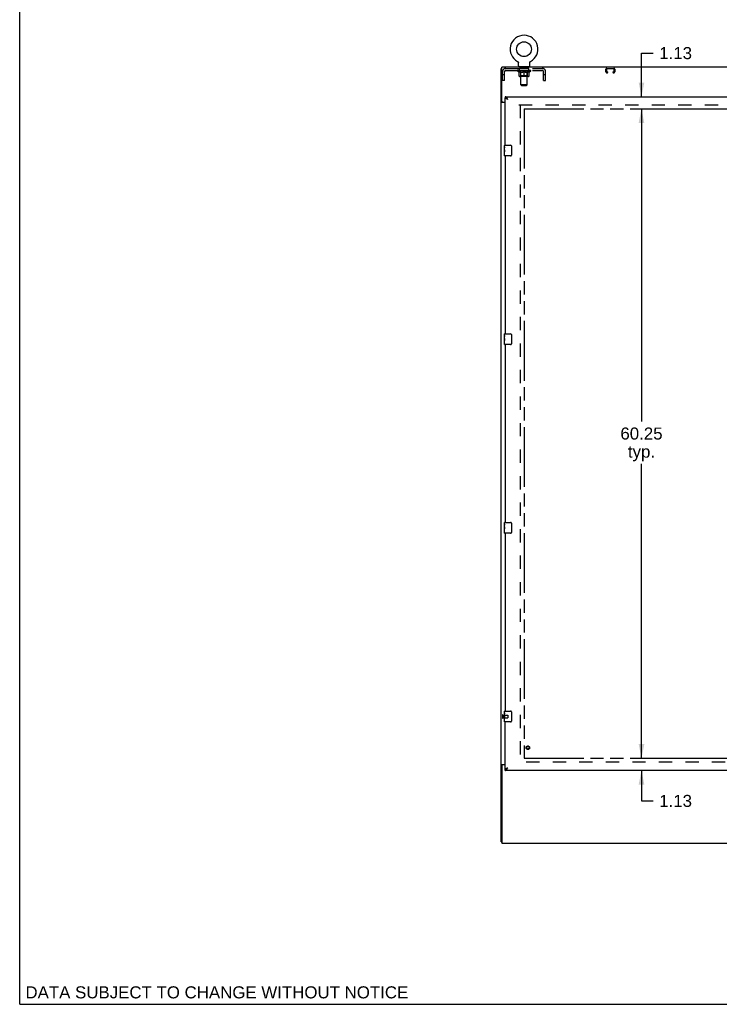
# Model space of a CAD drawing. Header units: inches. Extents: x 0 to 224, y 0 to 145.
# Tile 1 of 63: x 0 to 65, y 0 to 91. Entities that reach past the tile are written whole.
import ezdxf

# ---------------------------------------------------------------- set-up
doc = ezdxf.new("R2010")
doc.units = ezdxf.units.IN
doc.header["$LTSCALE"] = 12.302632
doc.header["$MEASUREMENT"] = 0
doc.linetypes.add('HIDDEN', pattern=[0.2, 0.1, -0.1])
doc.linetypes.add('PHANTOM', pattern=[0.8, 0.45, -0.05, 0.1, -0.05, 0.1, -0.05])
doc.layers.get('0').update_dxf_attribs({"linetype": 'CONTINUOUS'})
for name, color, linetype in [('02___PRT_ALL_AXES', 7, 'CONTINUOUS'), ('AVAILABLE_DOOR_SPACES', 7, 'CONTINUOUS'), ('DEFAULT_2', 8, 'HIDDEN'), ('DIMENSIONS', 7, 'CONTINUOUS')]:
    doc.layers.add(name, color=color, linetype=linetype)
doc.styles.get("Standard").update_dxf_attribs({"font": 'arial.ttf'})
doc.dimstyles.new('DIMSTYLE_1', dxfattribs={"dimtxt": 1.118421, "dimasz": 1.315789, "dimexe": 0.09, "dimexo": 0.07, "dimgap": 0.0425, "dimtad": 0, "dimtih": 1, "dimtoh": 1, "dimzin": 4, "dimdsep": 46, "dimtxsty": 'Standard', "dimblk": '_FILLED', "dimblk1": '_FILLED', "dimblk2": '_FILLED', "dimcen": 0.09, "dimazin": 1, "dimtfac": 1, "dimtdec": 3, "dimtofl": 0, "dimtmove": 0, "dimatfit": 3, "dimldrblk": '_FILLED', "dimfxl": 1, "dimtolj": 1, "dimtzin": 4, "dimarcsym": 0})

# ---------------------------------------------------------------- blocks, each defined once
blk = doc.blocks.new('_FILLED')
at = {"color": 0, "linetype": 'ByBlock'}
blk.add_solid([(0, 0), (-1, 0.2), (-1, -0.2)], dxfattribs=at)
blk = doc.blocks.new('*D6')
at = {"layer": 'DIMENSIONS', "color": 2, "linetype": 'Continuous'}
for p, q in [((57.658, 84.201), (57.658, 88.244)), ((57.658, 88.244), (58.743, 88.244)), ((57.658, 83.076), (57.658, 80.444))]:
    blk.add_line(p, q, dxfattribs=at)
at = {"layer": 'DIMENSIONS', "color": 2, "linetype": 'Continuous', "xscale": 1.3157894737, "yscale": 1.3157894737, "zscale": 1.3157894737}
for p, rotation in [((57.658, 84.201), 270), ((57.658, 83.076), 90)]:
    blk.add_blockref('_FILLED', p, dxfattribs=dict(at, rotation=rotation))
at = {"layer": 'DIMENSIONS', "color": 2, "linetype": 'Continuous', "insert": (59.303, 88.803), "char_height": 1.1184, "width": 3.03928, "attachment_point": 1, "line_spacing_factor": 0.9}
blk.add_mtext('1.13', dxfattribs=at)
blk = doc.blocks.new('*D7')
at = {"layer": 'DIMENSIONS', "color": 2, "linetype": 'Continuous'}
for p, q in [((57.658, 22.826), (57.658, 25.457)), ((57.658, 21.701), (57.658, 18.87)), ((57.658, 18.87), (58.743, 18.87))]:
    blk.add_line(p, q, dxfattribs=at)
at = {"layer": 'DIMENSIONS', "color": 2, "linetype": 'Continuous', "xscale": 1.3157894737, "yscale": 1.3157894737, "zscale": 1.3157894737}
for p, rotation in [((57.658, 22.826), 270), ((57.658, 21.701), 90)]:
    blk.add_blockref('_FILLED', p, dxfattribs=dict(at, rotation=rotation))
at = {"layer": 'DIMENSIONS', "color": 2, "linetype": 'Continuous', "insert": (59.303, 19.429), "char_height": 1.1184, "width": 3.03928, "attachment_point": 1, "line_spacing_factor": 0.9}
blk.add_mtext('1.13', dxfattribs=at)
blk = doc.blocks.new('*D8')
at = {"layer": 'DIMENSIONS', "color": 2, "linetype": 'Continuous'}
for p, q in [((57.658, 83.076), (57.658, 54.069)), ((57.658, 22.826), (57.658, 50.155))]:
    blk.add_line(p, q, dxfattribs=at)
at = {"layer": 'DIMENSIONS', "color": 2, "linetype": 'Continuous', "xscale": 1.3157894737, "yscale": 1.3157894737, "zscale": 1.3157894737}
for p, rotation in [((57.658, 83.076), 90), ((57.658, 22.826), 270)]:
    blk.add_blockref('_FILLED', p, dxfattribs=dict(at, rotation=rotation))
at = {"layer": 'DIMENSIONS', "color": 2, "linetype": 'Continuous', "insert": (57.658, 53.51), "char_height": 1.1184, "width": 3.90824, "attachment_point": 2, "line_spacing_factor": 0.9}
blk.add_mtext('60.25\\Ptyp.', dxfattribs=at)

msp = doc.modelspace()

# ---------------------------------------------------------------- linework, layer by layer
at = {"color": 7, "linetype": 'Continuous'}
for p, q in [((0, 0), (0, 144.737)), ((44.644, 15.076), (44.644, 86.826)), ((44.644, 86.826), (44.706, 86.826)), ((44.706, 83.763), (44.706, 86.951)), ((144.081, 86.951), (44.706, 86.951)), ((46.169, 87.469), (46.169, 87.469)), ((46.169, 87.469), (46.174, 87.467)), ((46.172, 87.468), (46.17, 87.469)), ((46.174, 87.467), (46.178, 87.464)), ((46.178, 87.464), (46.183, 87.461)), ((46.182, 87.461), (46.187, 87.458)), ((46.187, 87.458), (46.191, 87.455)), ((46.191, 87.455), (46.195, 87.452)), ((46.195, 87.452), (46.199, 87.448)), ((46.199, 87.449), (46.203, 87.445)), ((46.206, 87.441), (46.21, 87.437)), ((46.21, 87.437), (46.213, 87.433)), ((46.213, 87.433), (46.217, 87.429)), ((46.217, 87.429), (46.22, 87.425)), ((46.22, 87.425), (46.223, 87.421)), ((46.223, 87.421), (46.225, 87.416)), ((46.225, 87.416), (46.228, 87.412)), ((46.228, 87.412), (46.23, 87.407)), ((46.23, 87.407), (46.233, 87.402)), ((46.233, 87.402), (46.235, 87.398)), ((46.235, 87.398), (46.237, 87.393)), ((46.237, 87.393), (46.238, 87.388)), ((46.238, 87.388), (46.24, 87.383)), ((46.24, 87.383), (46.241, 87.378)), ((46.241, 87.378), (46.243, 87.373)), ((46.243, 87.373), (46.244, 87.367)), ((46.244, 87.368), (46.244, 87.362)), ((46.246, 87.347), (46.246, 87.342)), ((46.246, 87.05), (46.246, 87.342)), ((46.269, 86.981), (46.269, 86.951)), ((47.269, 86.981), (46.269, 86.981)), ((47.269, 86.981), (47.269, 86.951)), ((47.292, 87.352), (47.293, 87.357)), ((47.292, 87.05), (47.292, 87.342)), ((47.293, 87.362), (47.294, 87.368)), ((47.293, 87.357), (47.293, 87.362)), ((47.294, 87.367), (47.295, 87.373)), ((47.295, 87.373), (47.296, 87.378)), ((47.296, 87.378), (47.298, 87.383)), ((47.298, 87.383), (47.299, 87.388)), ((47.299, 87.388), (47.301, 87.393)), ((47.301, 87.393), (47.303, 87.398)), ((47.303, 87.398), (47.305, 87.402)), ((47.305, 87.402), (47.307, 87.407)), ((47.307, 87.407), (47.31, 87.412)), ((47.31, 87.412), (47.312, 87.416)), ((47.312, 87.416), (47.315, 87.421)), ((47.315, 87.421), (47.318, 87.425)), ((47.318, 87.425), (47.321, 87.429)), ((47.321, 87.429), (47.324, 87.433)), ((47.324, 87.433), (47.328, 87.437)), ((47.328, 87.437), (47.331, 87.441)), ((47.331, 87.441), (47.335, 87.445)), ((47.335, 87.445), (47.339, 87.449)), ((47.339, 87.448), (47.343, 87.452)), ((47.343, 87.452), (47.347, 87.455)), ((47.347, 87.455), (47.351, 87.458)), ((47.351, 87.458), (47.355, 87.461)), ((47.355, 87.461), (47.36, 87.464)), ((47.36, 87.464), (47.364, 87.467)), ((47.36, 87.464), (47.361, 87.465)), ((47.364, 87.467), (47.369, 87.469)), ((47.367, 87.469), (47.365, 87.468)), ((47.369, 87.469), (47.369, 87.469)), ((45.019, 84.201), (45.019, 84.097)), ((45.142, 84.055), (45.132, 84.061)), ((44.741, 83.707), (44.644, 83.707)), ((45.019, 83.669), (44.705, 83.669)), ((44.769, 83.701), (45.019, 83.701)), ((44.959, 79.54), (44.959, 79.686)), ((44.974, 79.701), (45.514, 79.701)), ((45.614, 79.601), (45.614, 78.801)), ((44.959, 79.282), (44.959, 79.316)), ((44.959, 79.085), (44.959, 79.117)), ((44.959, 78.716), (44.959, 78.855)), ((45.514, 78.701), (44.974, 78.701)), ((44.959, 62.04), (44.959, 62.186)), ((44.974, 62.201), (45.514, 62.201)), ((44.959, 61.782), (44.959, 61.816)), ((44.959, 61.585), (44.959, 61.617)), ((44.959, 61.216), (44.959, 61.355)), ((45.514, 61.201), (44.974, 61.201)), ((45.614, 62.101), (45.614, 61.301)), ((44.959, 44.54), (44.959, 44.686)), ((44.959, 44.282), (44.959, 44.316)), ((44.959, 44.085), (44.959, 44.117)), ((44.959, 43.716), (44.959, 43.855)), ((44.974, 44.701), (45.514, 44.701)), ((45.614, 44.601), (45.614, 43.801)), ((45.514, 43.701), (44.974, 43.701)), ((44.959, 27.04), (44.959, 27.186)), ((44.959, 26.782), (44.959, 26.816)), ((44.959, 26.585), (44.959, 26.617)), ((44.974, 27.201), (45.514, 27.201)), ((45.614, 27.101), (45.614, 26.301)), ((44.959, 26.216), (44.959, 26.355)), ((45.514, 26.201), (44.974, 26.201)), ((44.741, 22.194), (44.644, 22.194)), ((44.705, 22.232), (45.019, 22.232)), ((44.706, 22.138), (44.706, 14.951)), ((45.019, 22.201), (44.769, 22.201)), ((45.019, 21.701), (45.019, 21.805)), ((45.122, 21.834), (45.132, 21.84)), ((44.644, 15.076), (44.706, 15.076)), ((44.706, 14.951), (144.081, 14.951)), ((0, 0), (223.684, 0))]:
    msp.add_line(p, q, dxfattribs=at)
at = {"color": 3, "linetype": 'Continuous'}
for p, q in [((45.019, 84.201), (75.956, 84.201)), ((45.019, 79.701), (45.019, 84.097)), ((45.019, 78.701), (45.019, 62.201)), ((45.019, 61.201), (45.019, 44.701)), ((45.019, 43.701), (45.019, 27.201)), ((45.019, 21.805), (45.019, 26.201)), ((45.236, 21.936), (45.265, 21.947)), ((75.956, 21.701), (45.019, 21.701))]:
    msp.add_line(p, q, dxfattribs=at)
at = {"color": 7, "linetype": 'Continuous'}
for points in [[(46.203, 87.445), (46.206, 87.441), (46.21, 87.437)], [(46.244, 87.362), (46.245, 87.357), (46.246, 87.352)], [(46.245, 87.357), (46.246, 87.352), (46.246, 87.347)], [(47.292, 87.342), (47.292, 87.347), (47.292, 87.352)], [(47.292, 87.342), (47.292, 87.347), (47.292, 87.352)], [(45.132, 84.061), (45.122, 84.067), (45.111, 84.073), (45.101, 84.078), (45.091, 84.082), (45.081, 84.086), (45.07, 84.089), (45.06, 84.092), (45.05, 84.094), (45.039, 84.095), (45.029, 84.096), (45.019, 84.097)], [(45.265, 83.954), (45.254, 83.961), (45.243, 83.968), (45.232, 83.976), (45.221, 83.983), (45.211, 83.99), (45.201, 83.997), (45.191, 84.004), (45.182, 84.011), (45.173, 84.018), (45.165, 84.025), (45.157, 84.033), (45.15, 84.04), (45.144, 84.047), (45.138, 84.054), (45.135, 84.06)], [(45.265, 83.954), (45.255, 83.963), (45.245, 83.973), (45.235, 83.982), (45.224, 83.991), (45.214, 84), (45.204, 84.009), (45.193, 84.017), (45.183, 84.025), (45.173, 84.033), (45.163, 84.041), (45.152, 84.048), (45.142, 84.055)], [(44.675, 83.683), (44.671, 83.685), (44.668, 83.686), (44.664, 83.688), (44.661, 83.689), (44.658, 83.691), (44.656, 83.692), (44.653, 83.694), (44.651, 83.695), (44.649, 83.697), (44.647, 83.699), (44.646, 83.7), (44.645, 83.702), (44.644, 83.704), (44.644, 83.705), (44.644, 83.707)], [(44.705, 83.669), (44.702, 83.671), (44.7, 83.673), (44.697, 83.674), (44.694, 83.676), (44.691, 83.677), (44.687, 83.679), (44.683, 83.68), (44.675, 83.683)], [(45.607, 79.637), (45.609, 79.631), (45.611, 79.625), (45.612, 79.619), (45.613, 79.613), (45.614, 79.607), (45.614, 79.601)], [(45.614, 78.801), (45.614, 78.794), (45.613, 78.788), (45.612, 78.782), (45.611, 78.776), (45.609, 78.77), (45.607, 78.764)], [(45.607, 62.137), (45.609, 62.131), (45.611, 62.125), (45.612, 62.119), (45.613, 62.113), (45.614, 62.107), (45.614, 62.101)], [(45.614, 61.301), (45.614, 61.294), (45.613, 61.288), (45.612, 61.282), (45.611, 61.276), (45.609, 61.27), (45.607, 61.264)], [(45.607, 44.637), (45.609, 44.631), (45.611, 44.625), (45.612, 44.619), (45.613, 44.613), (45.614, 44.607), (45.614, 44.601)], [(45.614, 43.801), (45.614, 43.794), (45.613, 43.788), (45.612, 43.782), (45.611, 43.776), (45.609, 43.77), (45.607, 43.764)], [(45.607, 27.137), (45.609, 27.131), (45.611, 27.125), (45.612, 27.119), (45.613, 27.113), (45.614, 27.107), (45.614, 27.101)], [(45.614, 26.301), (45.614, 26.294), (45.613, 26.288), (45.612, 26.282), (45.611, 26.276), (45.609, 26.27), (45.607, 26.264)], [(44.683, 22.221), (44.675, 22.218), (44.671, 22.217), (44.668, 22.215), (44.664, 22.214), (44.661, 22.212), (44.658, 22.211), (44.656, 22.209), (44.653, 22.208), (44.651, 22.206), (44.649, 22.204), (44.647, 22.203), (44.646, 22.201), (44.645, 22.2), (44.644, 22.198), (44.644, 22.196), (44.644, 22.194)], [(44.705, 22.232), (44.702, 22.23), (44.7, 22.229), (44.697, 22.227), (44.694, 22.226), (44.691, 22.224), (44.687, 22.223), (44.683, 22.221)], [(45.132, 21.84), (45.142, 21.846), (45.152, 21.853), (45.163, 21.86), (45.173, 21.868), (45.183, 21.876), (45.193, 21.884), (45.204, 21.893), (45.214, 21.901), (45.224, 21.91), (45.235, 21.919), (45.245, 21.929), (45.255, 21.938), (45.265, 21.947)], [(45.135, 21.842), (45.138, 21.847), (45.144, 21.855), (45.15, 21.862), (45.157, 21.869), (45.165, 21.876), (45.173, 21.883), (45.182, 21.89), (45.191, 21.897), (45.201, 21.904), (45.211, 21.912), (45.221, 21.919), (45.232, 21.926), (45.243, 21.933), (45.254, 21.94), (45.265, 21.947)], [(45.019, 21.805), (45.029, 21.805), (45.039, 21.806), (45.05, 21.807), (45.06, 21.81), (45.07, 21.812), (45.081, 21.816), (45.091, 21.819), (45.101, 21.824), (45.111, 21.829), (45.122, 21.834)]]:
    msp.add_lwpolyline(points, dxfattribs=at)
at = {"color": 3, "linetype": 'Continuous'}
for points in [[(45.173, 84.091), (45.163, 84.104), (45.152, 84.117), (45.142, 84.128), (45.132, 84.139), (45.122, 84.15), (45.111, 84.159), (45.101, 84.168), (45.091, 84.175), (45.081, 84.182), (45.07, 84.188), (45.06, 84.192), (45.05, 84.196), (45.039, 84.199), (45.029, 84.2), (45.019, 84.201)], [(45.125, 84.009), (45.113, 84.014), (45.102, 84.02), (45.091, 84.025), (45.081, 84.031), (45.071, 84.036), (45.063, 84.042), (45.054, 84.047), (45.047, 84.053), (45.041, 84.058), (45.035, 84.064), (45.03, 84.069), (45.026, 84.075), (45.023, 84.08), (45.021, 84.086), (45.019, 84.091), (45.019, 84.097)], [(45.265, 83.954), (45.255, 83.97), (45.245, 83.986), (45.235, 84.002), (45.224, 84.018), (45.214, 84.033), (45.204, 84.048), (45.193, 84.063), (45.183, 84.077), (45.173, 84.091)], [(44.799, 83.669), (44.8, 83.671), (44.8, 83.673), (44.8, 83.675), (44.799, 83.676), (44.799, 83.678), (44.798, 83.679), (44.797, 83.681), (44.796, 83.683), (44.795, 83.684), (44.793, 83.685), (44.791, 83.687), (44.79, 83.688), (44.788, 83.689), (44.786, 83.691), (44.784, 83.692), (44.782, 83.693), (44.78, 83.694), (44.778, 83.696), (44.776, 83.697), (44.774, 83.698), (44.772, 83.7), (44.772, 83.701)], [(45.265, 83.954), (45.236, 83.965), (45.221, 83.971), (45.206, 83.976), (45.192, 83.982), (45.178, 83.987), (45.164, 83.993), (45.151, 83.998), (45.138, 84.003), (45.125, 84.009)], [(44.799, 22.232), (44.8, 22.23), (44.8, 22.228), (44.8, 22.227), (44.799, 22.225), (44.799, 22.223), (44.798, 22.222), (44.797, 22.22), (44.796, 22.219), (44.795, 22.217), (44.793, 22.216), (44.791, 22.215), (44.79, 22.213), (44.788, 22.212), (44.786, 22.211), (44.784, 22.209), (44.782, 22.208), (44.78, 22.207), (44.778, 22.206), (44.776, 22.204), (44.774, 22.203), (44.772, 22.201), (44.772, 22.201)], [(45.113, 21.887), (45.125, 21.892), (45.138, 21.898), (45.151, 21.903), (45.164, 21.909), (45.178, 21.914), (45.192, 21.92), (45.206, 21.925), (45.221, 21.931), (45.236, 21.936)], [(45.163, 21.797), (45.173, 21.81), (45.183, 21.824), (45.193, 21.838), (45.204, 21.853), (45.214, 21.868), (45.224, 21.883), (45.235, 21.899), (45.245, 21.915), (45.255, 21.931), (45.265, 21.947)], [(45.019, 21.805), (45.019, 21.81), (45.021, 21.816), (45.023, 21.821), (45.026, 21.827), (45.03, 21.832), (45.035, 21.838), (45.041, 21.843), (45.047, 21.849), (45.054, 21.854), (45.063, 21.859), (45.071, 21.865), (45.081, 21.87), (45.091, 21.876), (45.102, 21.881), (45.113, 21.887)], [(45.019, 21.701), (45.029, 21.701), (45.039, 21.703), (45.05, 21.705), (45.06, 21.709), (45.07, 21.714), (45.081, 21.719), (45.091, 21.726), (45.101, 21.734), (45.111, 21.742), (45.122, 21.752), (45.132, 21.762), (45.142, 21.773), (45.152, 21.785), (45.163, 21.797)]]:
    msp.add_lwpolyline(points, dxfattribs=at)
at = {"color": 7, "linetype": 'Continuous'}
msp.add_circle((46.769, 88.609), 0.688, dxfattribs=at)
for centre, radius, start, end in [((46.769, 88.609), 1.288, 297.70046, 242.29954), ((46.315, 87.05), 0.069, 180, 270), ((47.223, 87.05), 0.069, 270, 360), ((44.769, 83.763), 0.0625, 180, 270), ((44.974, 79.686), 0.015, 90, 180), ((45.514, 79.601), 0.1, 21.19986, 90), ((44.974, 78.716), 0.015, 180, 270), ((45.514, 78.801), 0.1, 270, 338.79459), ((44.974, 62.186), 0.015, 90, 180), ((45.514, 62.101), 0.1, 21.19986, 90), ((44.974, 61.216), 0.015, 180, 270), ((45.514, 61.301), 0.1, 270, 338.79459), ((44.974, 44.686), 0.015, 90, 180), ((45.514, 44.601), 0.1, 21.19986, 90), ((44.974, 43.716), 0.015, 180, 270), ((45.514, 43.801), 0.1, 270, 338.79459), ((44.974, 27.186), 0.015, 90, 180), ((45.514, 27.101), 0.1, 21.19986, 90), ((44.974, 26.216), 0.015, 180, 270), ((45.514, 26.301), 0.1, 270, 338.79459), ((44.769, 22.138), 0.0625, 90, 180)]:
    msp.add_arc(centre, radius, start, end, dxfattribs=at)
at = {"layer": '02___PRT_ALL_AXES', "color": 8, "linetype": 'HIDDEN'}
for p, q in [((46.331, 86.639), (46.331, 86.826)), ((47.206, 86.826), (46.331, 86.826)), ((47.206, 86.639), (47.206, 86.826)), ((47.206, 86.639), (46.331, 86.639)), ((44.812, 26.825), (44.812, 26.577)), ((44.812, 26.825), (45.259, 26.825)), ((44.812, 26.577), (45.259, 26.577))]:
    msp.add_line(p, q, dxfattribs=at)
at = {"layer": '02___PRT_ALL_AXES', "color": 7, "linetype": 'Continuous'}
for p, q in [((44.959, 79.54), (44.959, 79.686)), ((44.959, 79.282), (44.959, 79.539)), ((44.965, 79.484), (44.959, 79.484)), ((44.959, 79.316), (44.966, 79.316)), ((44.959, 78.716), (44.959, 79.279)), ((44.96, 79.253), (44.959, 79.253)), ((44.959, 79.121), (44.965, 79.121)), ((44.959, 79.085), (44.966, 79.085)), ((44.959, 79.022), (44.966, 79.022)), ((44.959, 78.855), (44.966, 78.855)), ((44.96, 79.255), (44.962, 79.233)), ((44.966, 79.316), (44.966, 79.452)), ((44.966, 78.855), (44.966, 79.085)), ((44.959, 62.04), (44.959, 62.186)), ((44.959, 61.782), (44.959, 62.039)), ((44.965, 61.984), (44.959, 61.984)), ((44.959, 61.816), (44.966, 61.816)), ((44.959, 61.216), (44.959, 61.779)), ((44.96, 61.753), (44.959, 61.753)), ((44.959, 61.621), (44.965, 61.621)), ((44.959, 61.585), (44.966, 61.585)), ((44.959, 61.522), (44.966, 61.522)), ((44.959, 61.355), (44.966, 61.355)), ((44.96, 61.755), (44.962, 61.733)), ((44.966, 61.816), (44.966, 61.952)), ((44.966, 61.355), (44.966, 61.585)), ((44.959, 44.54), (44.959, 44.686)), ((44.959, 44.282), (44.959, 44.539)), ((44.965, 44.484), (44.959, 44.484)), ((44.959, 44.316), (44.966, 44.316)), ((44.959, 43.716), (44.959, 44.279)), ((44.96, 44.253), (44.959, 44.253)), ((44.959, 44.121), (44.965, 44.121)), ((44.959, 44.085), (44.966, 44.085)), ((44.959, 44.022), (44.966, 44.022)), ((44.959, 43.855), (44.966, 43.855)), ((44.96, 44.255), (44.962, 44.233)), ((44.966, 44.316), (44.966, 44.452)), ((44.966, 43.855), (44.966, 44.085)), ((44.959, 27.04), (44.959, 27.186)), ((44.959, 26.782), (44.959, 27.039)), ((44.965, 26.984), (44.959, 26.984)), ((44.959, 26.816), (44.966, 26.816)), ((44.959, 26.216), (44.959, 26.779)), ((44.96, 26.753), (44.959, 26.753)), ((44.959, 26.621), (44.965, 26.621)), ((44.959, 26.585), (44.966, 26.585)), ((44.959, 26.522), (44.966, 26.522)), ((44.96, 26.755), (44.962, 26.733)), ((44.966, 26.816), (44.966, 26.952)), ((44.966, 26.355), (44.966, 26.585)), ((44.959, 26.355), (44.966, 26.355))]:
    msp.add_line(p, q, dxfattribs=at)
for points in [[(44.959, 79.54), (44.959, 79.536), (44.959, 79.532), (44.96, 79.526), (44.962, 79.513)], [(44.962, 79.513), (44.963, 79.505), (44.963, 79.497), (44.964, 79.489)], [(44.964, 79.489), (44.965, 79.48), (44.965, 79.471), (44.966, 79.461), (44.966, 79.452)], [(44.959, 79.282), (44.959, 79.274), (44.96, 79.265), (44.96, 79.255)], [(44.962, 79.233), (44.963, 79.221), (44.964, 79.209), (44.965, 79.197), (44.965, 79.184), (44.966, 79.172), (44.966, 79.159), (44.966, 79.146), (44.965, 79.133), (44.965, 79.121), (44.964, 79.108), (44.963, 79.096)], [(44.959, 62.04), (44.959, 62.036), (44.959, 62.032), (44.96, 62.026), (44.962, 62.013)], [(44.959, 61.782), (44.959, 61.774), (44.96, 61.765), (44.96, 61.755)], [(44.962, 62.013), (44.963, 62.005), (44.963, 61.997), (44.964, 61.989)], [(44.962, 61.733), (44.963, 61.721), (44.964, 61.709), (44.965, 61.697), (44.965, 61.684), (44.966, 61.672), (44.966, 61.659), (44.966, 61.646), (44.965, 61.633), (44.965, 61.621), (44.964, 61.608), (44.963, 61.596)], [(44.964, 61.989), (44.965, 61.98), (44.965, 61.971), (44.966, 61.961), (44.966, 61.952)], [(44.959, 44.54), (44.959, 44.536), (44.959, 44.532), (44.96, 44.526), (44.962, 44.513)], [(44.959, 44.282), (44.959, 44.274), (44.96, 44.265), (44.96, 44.255)], [(44.962, 44.513), (44.963, 44.505), (44.963, 44.497), (44.964, 44.489)], [(44.962, 44.233), (44.963, 44.221), (44.964, 44.209), (44.965, 44.197), (44.965, 44.184), (44.966, 44.172), (44.966, 44.159), (44.966, 44.146), (44.965, 44.133), (44.965, 44.121), (44.964, 44.108), (44.963, 44.096)], [(44.964, 44.489), (44.965, 44.48), (44.965, 44.471), (44.966, 44.461), (44.966, 44.452)], [(44.959, 27.04), (44.959, 27.036), (44.959, 27.032), (44.96, 27.026), (44.962, 27.013)], [(44.959, 26.782), (44.959, 26.774), (44.96, 26.765), (44.96, 26.755)], [(44.962, 27.013), (44.963, 27.005), (44.963, 26.997), (44.964, 26.989)], [(44.962, 26.733), (44.963, 26.721), (44.964, 26.709), (44.965, 26.697), (44.965, 26.684), (44.966, 26.672), (44.966, 26.659), (44.966, 26.646), (44.965, 26.633), (44.965, 26.621), (44.964, 26.608), (44.963, 26.596)], [(44.964, 26.989), (44.965, 26.98), (44.965, 26.971), (44.966, 26.961), (44.966, 26.952)]]:
    msp.add_lwpolyline(points, dxfattribs=at)
at = {"layer": '02___PRT_ALL_AXES', "color": 8, "linetype": 'HIDDEN'}
msp.add_circle((47.123, 23.805), 0.124, dxfattribs=at)
at = {"layer": '02___PRT_ALL_AXES', "color": 7, "linetype": 'Continuous'}
for centre, start_param, end_param in [((45.222, 79.117), 3.141593, 3.321581), ((45.222, 61.617), 3.141593, 3.321581), ((45.222, 44.117), 3.141593, 3.321581), ((45.222, 26.617), -3.141593, -2.961605)]:
    msp.add_ellipse(centre, major_axis=(0.263, 0), ratio=0.432808, start_param=start_param, end_param=end_param, dxfattribs=at)
at = {"layer": 'AVAILABLE_DOOR_SPACES', "color": 4, "linetype": 'PHANTOM'}
for p, q in [((46.769, 83.076), (46.769, 22.826)), ((46.769, 83.076), (60.473, 83.076)), ((60.473, 83.076), (60.473, 83.072)), ((60.473, 83.072), (60.503, 83.072)), ((60.503, 83.072), (60.503, 83.076)), ((60.503, 83.076), (72.331, 83.076)), ((46.769, 22.826), (60.473, 22.826)), ((60.473, 22.826), (60.473, 22.83)), ((60.473, 22.83), (60.503, 22.83)), ((60.503, 22.83), (60.503, 22.826)), ((60.503, 22.826), (72.331, 22.826))]:
    msp.add_line(p, q, dxfattribs=at)
at = {"layer": 'DEFAULT_2', "color": 8, "linetype": 'HIDDEN'}
for p, q in [((45.086, 86.826), (48.452, 86.826)), ((46.177, 87.465), (46.178, 87.464)), ((46.456, 86.981), (46.456, 86.951)), ((46.469, 85.3), (46.469, 86.946)), ((47.069, 85.3), (47.069, 86.946)), ((47.081, 86.981), (47.081, 86.951)), ((47.369, 87.469), (47.369, 87.469)), ((54.443, 86.826), (55.095, 86.826)), ((55.095, 86.786), (54.443, 86.786)), ((44.769, 85.701), (44.769, 86.509)), ((44.956, 86.231), (44.769, 86.231)), ((44.956, 85.701), (44.956, 86.509)), ((45.086, 86.639), (48.452, 86.639)), ((46.136, 86.592), (46.136, 86.639)), ((46.295, 86.48), (46.136, 86.592)), ((47.402, 86.592), (46.136, 86.592)), ((46.145, 86.632), (46.145, 86.639)), ((46.154, 86.629), (46.154, 86.632)), ((46.154, 86.629), (47.384, 86.629)), ((46.163, 86.629), (46.163, 86.632)), ((46.164, 86.629), (46.164, 86.632)), ((46.174, 86.632), (46.174, 86.639)), ((46.19, 86.629), (46.19, 86.632)), ((46.192, 86.629), (46.192, 86.632)), ((46.22, 86.632), (46.22, 86.639)), ((46.235, 86.629), (46.235, 86.632)), ((46.238, 86.629), (46.238, 86.632)), ((46.442, 86.632), (46.241, 86.632)), ((46.284, 86.632), (46.284, 86.639)), ((46.285, 86.629), (46.285, 86.632)), ((46.286, 86.629), (46.286, 86.632)), ((46.289, 86.629), (46.289, 86.632)), ((46.295, 86.48), (46.305, 86.48)), ((46.296, 86.629), (46.296, 86.632)), ((46.296, 86.629), (46.296, 86.632)), ((46.3, 86.629), (46.3, 86.632)), ((46.303, 86.629), (46.303, 86.633)), ((46.305, 86.117), (46.305, 86.524)), ((46.307, 86.629), (46.307, 86.632)), ((46.321, 86.629), (46.321, 86.632)), ((46.34, 86.629), (46.34, 86.634)), ((46.34, 86.629), (46.34, 86.632)), ((47.195, 86.08), (46.342, 86.08)), ((46.36, 86.629), (46.36, 86.632)), ((46.36, 86.629), (46.36, 86.632)), ((46.362, 86.632), (46.362, 86.639)), ((46.372, 86.629), (46.372, 86.632)), ((46.376, 86.629), (46.376, 86.632)), ((46.385, 86.629), (46.385, 86.632)), ((46.396, 86.629), (46.396, 86.636)), ((46.412, 86.629), (46.412, 86.632)), ((46.415, 86.629), (46.415, 86.632)), ((46.456, 86.12), (46.416, 86.08)), ((46.442, 86.629), (46.442, 86.632)), ((46.509, 86.632), (46.447, 86.632)), ((46.448, 86.48), (46.628, 86.48)), ((46.452, 86.632), (46.452, 86.639)), ((46.456, 86.12), (46.456, 86.589)), ((47.082, 86.12), (46.456, 86.12)), ((46.459, 86.629), (46.459, 86.632)), ((46.464, 86.629), (46.464, 86.632)), ((46.47, 86.629), (46.47, 86.637)), ((46.474, 86.629), (46.474, 86.632)), ((46.485, 86.629), (46.485, 86.632)), ((46.509, 86.629), (46.509, 86.632)), ((46.584, 86.632), (46.525, 86.632)), ((46.545, 86.629), (46.545, 86.632)), ((46.552, 86.632), (46.552, 86.639)), ((46.556, 86.629), (46.556, 86.632)), ((46.558, 86.629), (46.558, 86.638)), ((46.561, 86.629), (46.561, 86.632)), ((46.569, 86.629), (46.569, 86.632)), ((46.584, 86.629), (46.584, 86.632)), ((46.664, 86.632), (46.61, 86.632)), ((46.623, 86.629), (46.623, 86.632)), ((46.654, 86.632), (46.732, 86.636)), ((46.659, 86.632), (46.659, 86.639)), ((46.659, 86.632), (46.659, 86.639)), ((46.659, 86.639), (46.659, 86.639)), ((46.659, 86.629), (46.659, 86.632)), ((46.663, 86.629), (46.663, 86.632)), ((46.664, 86.629), (46.664, 86.632)), ((46.665, 86.629), (46.665, 86.632)), ((46.7, 86.632), (46.764, 86.632)), ((46.705, 86.629), (46.705, 86.632)), ((46.711, 86.632), (46.711, 86.635)), ((46.732, 86.632), (46.732, 86.636)), ((46.748, 86.629), (46.748, 86.632)), ((46.766, 86.632), (46.766, 86.632)), ((46.766, 86.629), (46.766, 86.632)), ((46.766, 86.629), (46.766, 86.632)), ((46.769, 86.632), (46.769, 86.639)), ((46.769, 86.639), (46.883, 86.632)), ((46.769, 86.08), (46.769, 86.524)), ((46.771, 86.629), (46.771, 86.632)), ((46.771, 86.632), (46.772, 86.632)), ((46.772, 86.629), (46.772, 86.632)), ((46.79, 86.629), (46.79, 86.632)), ((46.79, 86.632), (46.838, 86.632)), ((46.832, 86.629), (46.832, 86.632)), ((46.873, 86.629), (46.873, 86.632)), ((46.873, 86.629), (46.873, 86.632)), ((46.873, 86.632), (46.928, 86.632)), ((46.874, 86.629), (46.874, 86.632)), ((46.878, 86.632), (46.878, 86.639)), ((46.878, 86.639), (46.879, 86.639)), ((46.878, 86.629), (46.878, 86.632)), ((46.879, 86.632), (46.879, 86.639)), ((46.91, 86.48), (47.09, 86.48)), ((46.915, 86.629), (46.915, 86.632)), ((46.954, 86.629), (46.954, 86.632)), ((46.954, 86.632), (47.013, 86.632)), ((46.969, 86.629), (46.969, 86.632)), ((46.977, 86.629), (46.977, 86.632)), ((46.979, 86.629), (46.979, 86.638)), ((46.982, 86.629), (46.982, 86.632)), ((46.985, 86.632), (46.985, 86.639)), ((46.993, 86.629), (46.993, 86.632)), ((47.029, 86.629), (47.029, 86.632)), ((47.029, 86.632), (47.091, 86.632)), ((47.053, 86.629), (47.053, 86.632)), ((47.064, 86.629), (47.064, 86.632)), ((47.068, 86.629), (47.068, 86.637)), ((47.074, 86.629), (47.074, 86.632)), ((47.079, 86.629), (47.079, 86.632)), ((47.082, 86.12), (47.082, 86.589)), ((47.082, 86.12), (47.121, 86.08)), ((47.086, 86.632), (47.086, 86.639)), ((47.096, 86.629), (47.096, 86.632)), ((47.096, 86.632), (47.297, 86.632)), ((47.123, 86.629), (47.123, 86.632)), ((47.126, 86.629), (47.126, 86.632)), ((47.142, 86.629), (47.142, 86.636)), ((47.153, 86.629), (47.153, 86.632)), ((47.162, 86.629), (47.162, 86.632)), ((47.166, 86.629), (47.166, 86.632)), ((47.176, 86.632), (47.176, 86.639)), ((47.177, 86.629), (47.177, 86.632)), ((47.177, 86.629), (47.177, 86.632)), ((47.198, 86.629), (47.198, 86.634)), ((47.198, 86.629), (47.198, 86.632)), ((47.216, 86.629), (47.216, 86.632)), ((47.231, 86.629), (47.231, 86.632)), ((47.232, 86.117), (47.232, 86.524)), ((47.232, 86.48), (47.243, 86.48)), ((47.235, 86.629), (47.235, 86.633)), ((47.238, 86.629), (47.238, 86.632)), ((47.242, 86.629), (47.242, 86.632)), ((47.242, 86.629), (47.242, 86.632)), ((47.243, 86.48), (47.402, 86.592)), ((47.249, 86.629), (47.249, 86.632)), ((47.252, 86.629), (47.252, 86.632)), ((47.253, 86.629), (47.253, 86.632)), ((47.254, 86.632), (47.254, 86.639)), ((47.3, 86.629), (47.3, 86.632)), ((47.303, 86.629), (47.303, 86.632)), ((47.317, 86.632), (47.317, 86.639)), ((47.346, 86.629), (47.346, 86.632)), ((47.348, 86.629), (47.348, 86.632)), ((47.364, 86.632), (47.364, 86.639)), ((47.374, 86.629), (47.374, 86.632)), ((47.375, 86.629), (47.375, 86.632)), ((47.384, 86.629), (47.384, 86.632)), ((47.393, 86.632), (47.393, 86.639)), ((47.402, 86.592), (47.402, 86.639)), ((48.582, 85.701), (48.582, 86.509)), ((48.769, 86.231), (48.582, 86.231)), ((48.769, 85.701), (48.769, 86.509)), ((54.363, 86.499), (54.363, 86.746)), ((54.403, 86.746), (54.403, 86.499)), ((54.443, 86.459), (54.47, 86.459)), ((54.47, 86.419), (54.443, 86.419)), ((54.51, 86.499), (54.51, 86.513)), ((54.51, 86.513), (54.55, 86.513)), ((54.55, 86.513), (54.55, 86.499)), ((54.988, 86.499), (54.988, 86.513)), ((54.988, 86.513), (55.028, 86.513)), ((55.028, 86.513), (55.028, 86.499)), ((55.068, 86.459), (55.095, 86.459)), ((55.095, 86.419), (55.068, 86.419)), ((55.135, 86.499), (55.135, 86.746)), ((55.175, 86.746), (55.175, 86.499)), ((44.956, 85.701), (44.769, 85.701)), ((46.538, 85.231), (46.469, 85.3)), ((47.069, 85.3), (46.469, 85.3)), ((46.538, 85.231), (47, 85.231)), ((47, 85.231), (47.069, 85.3)), ((48.582, 85.701), (48.769, 85.701)), ((46.3, 83.451), (75.269, 83.451)), ((46.394, 83.451), (46.394, 22.451)), ((44.769, 26.843), (44.769, 26.559)), ((44.812, 26.843), (44.812, 26.559)), ((45.269, 26.815), (45.269, 26.587)), ((75.269, 22.451), (46.3, 22.451))]:
    msp.add_line(p, q, dxfattribs=at)
for points in [[(46.455, 86.48), (46.431, 86.485), (46.406, 86.491), (46.381, 86.497), (46.356, 86.505), (46.331, 86.514), (46.305, 86.524)], [(46.305, 86.523), (46.33, 86.513), (46.354, 86.505), (46.378, 86.497), (46.401, 86.491), (46.425, 86.485), (46.448, 86.48)], [(46.769, 86.524), (46.743, 86.514), (46.717, 86.505), (46.692, 86.497), (46.667, 86.491), (46.643, 86.485), (46.618, 86.48)], [(46.628, 86.48), (46.651, 86.485), (46.674, 86.491), (46.697, 86.497), (46.721, 86.505), (46.745, 86.513), (46.769, 86.522)], [(46.92, 86.48), (46.895, 86.485), (46.87, 86.491), (46.845, 86.497), (46.82, 86.505), (46.795, 86.514), (46.769, 86.524)], [(46.769, 86.522), (46.793, 86.513), (46.817, 86.505), (46.841, 86.497), (46.864, 86.491), (46.887, 86.485), (46.91, 86.48)], [(47.232, 86.524), (47.207, 86.514), (47.181, 86.505), (47.156, 86.497), (47.132, 86.49), (47.107, 86.485), (47.082, 86.48)], [(47.09, 86.48), (47.113, 86.485), (47.137, 86.491), (47.16, 86.497), (47.184, 86.505), (47.208, 86.513), (47.232, 86.523)]]:
    msp.add_lwpolyline(points, dxfattribs=at)
for radius in [0.164, 0.124]:
    msp.add_circle((47.123, 23.805), radius, dxfattribs=at)
for centre, radius, start, end in [((45.086, 86.509), 0.317, 90, 180), ((46.434, 86.946), 0.0345, 0, 90), ((47.103, 86.946), 0.0345, 90, 180), ((48.452, 86.509), 0.317, 0, 90), ((54.443, 86.746), 0.08, 90, 180), ((54.443, 86.746), 0.04, 90, 180), ((55.095, 86.746), 0.08, 0, 90), ((55.095, 86.746), 0.04, 0, 90), ((45.086, 86.509), 0.13, 90, 180), ((46.342, 86.117), 0.0371, 180, 270), ((46.416, 86.589), 0.0398, 0, 90), ((47.121, 86.589), 0.0398, 90, 180), ((47.195, 86.117), 0.0371, 270, 360), ((48.452, 86.509), 0.13, 0, 90), ((54.443, 86.499), 0.08, 180, 270), ((54.443, 86.499), 0.04, 180, 270), ((54.47, 86.499), 0.08, 270, 360), ((54.47, 86.499), 0.04, 270, 360), ((55.068, 86.499), 0.08, 180, 270), ((55.068, 86.499), 0.04, 180, 270), ((55.095, 86.499), 0.08, 270, 360), ((55.095, 86.499), 0.04, 270, 360), ((44.79, 26.843), 0.0215, 0, 180), ((44.79, 26.559), 0.0215, 180, 360), ((45.259, 26.815), 0.01, 0, 90), ((45.259, 26.587), 0.01, 270, 360)]:
    msp.add_arc(centre, radius, start, end, dxfattribs=at)
for centre, major_axis, ratio, start_param, end_param in [((46.769, 86.639), (0.633, 0.007), 0.05963, 2.96643, 3.140963), ((46.116, 86.627), (0.198, 0), 0.060556, 0.430652, 1.470503), ((46.769, 86.639), (0.633, 0), 0.060556, 3.141593, 3.316126), ((46.116, 86.62), (0.198, 0.002), 0.05963, 1.376596, 1.469874), ((46.769, 86.639), (0.633, 0.013), 0.05688, 2.791345, 2.965878), ((46.091, 86.627), (0.198, 0.002), 0.05963, 0.25549, 1.295341), ((46.16, 86.627), (0.198, -0.002), 0.05963, 0.605815, 1.645666), ((46.769, 86.639), (0.633, -0.007), 0.05963, -2.96643, -2.791898), ((46.16, 86.62), (0.198, 0), 0.060556, 1.551758, 1.645036), ((46.091, 86.62), (0.198, 0.004), 0.05688, 1.20151, 1.294789), ((46.161, 86.622), (0.164, 0.002), 0.05963, 1.065228, 1.614276), ((46.141, 86.622), (0.164, 0.003), 0.05688, 0.890143, 1.43919), ((46.199, 86.622), (0.164, 0), 0.060556, 1.240391, 1.789438), ((46.769, 86.639), (0.633, 0.019), 0.052395, 2.616403, 2.790936), ((46.088, 86.627), (0.198, 0.004), 0.05688, 0.080405, 1.120256), ((46.223, 86.627), (0.198, -0.004), 0.05688, 0.7809, 1.820751), ((46.769, 86.639), (0.633, -0.013), 0.05688, -2.791345, -2.616812), ((46.223, 86.62), (0.198, -0.002), 0.05963, 1.72692, 1.820198), ((46.088, 86.62), (0.198, 0.006), 0.052395, 1.026568, 1.119847), ((46.141, 86.622), (0.164, 0.005), 0.052395, 0.715201, 1.264248), ((46.255, 86.622), (0.164, -0.002), 0.05963, 1.415553, 1.9646), ((46.769, 86.639), (0.633, 0.025), 0.046319, 2.441654, 2.616187), ((46.302, 86.627), (0.198, -0.006), 0.052395, 0.955842, 1.995693), ((46.769, 86.639), (0.633, -0.019), 0.052395, -2.616403, -2.44187), ((46.105, 86.627), (0.198, 0.006), 0.052395, -0.094537, 0.945314), ((46.302, 86.62), (0.198, -0.004), 0.05688, 1.902006, 1.995284), ((46.105, 86.62), (0.198, 0.008), 0.046319, 0.851819, 0.945098), ((46.159, 86.622), (0.164, 0.006), 0.046319, 0.540452, 1.089499), ((46.326, 86.622), (0.164, -0.003), 0.05688, 1.590638, 2.139686), ((46.769, 86.639), (0.633, 0.029), 0.038841, 2.267123, 2.441656), ((46.395, 86.627), (0.198, -0.008), 0.046319, 1.130591, 2.170442), ((46.142, 86.627), (0.198, 0.008), 0.046319, -0.269286, 0.770565), ((46.769, 86.639), (0.633, -0.025), 0.046319, -2.441654, -2.267121), ((46.395, 86.62), (0.198, -0.006), 0.052395, 2.076947, 2.170226), ((46.142, 86.62), (0.198, 0.009), 0.038841, 0.677289, 0.770567), ((46.196, 86.622), (0.164, 0.008), 0.038841, 0.365921, 0.914969), ((46.411, 86.622), (0.164, -0.005), 0.052395, 1.76558, 2.314627), ((46.769, 86.639), (0.633, 0.033), 0.030195, 2.09281, 2.267343), ((46.5, 86.627), (0.198, -0.009), 0.038841, 1.305122, 2.344973), ((46.198, 86.627), (0.198, 0.009), 0.038841, -0.443817, 0.596034), ((46.769, 86.639), (0.633, -0.029), 0.038841, -2.267123, -2.092591), ((46.5, 86.62), (0.198, -0.008), 0.046319, 2.251696, 2.344975), ((46.198, 86.62), (0.198, 0.01), 0.030195, 0.502975, 0.596254), ((46.25, 86.622), (0.164, 0.009), 0.030195, 0.191608, 0.740655), ((46.506, 86.622), (0.164, -0.006), 0.046319, 1.940329, 2.489376), ((46.272, 86.627), (0.198, 0.01), 0.030195, -0.61813, 0.421721), ((46.769, 86.639), (0.633, 0.036), 0.020645, 1.918687, 2.09322), ((46.613, 86.627), (0.198, -0.01), 0.030195, 1.479435, 2.519286), ((46.769, 86.639), (0.633, -0.033), 0.030195, -2.09281, -1.918277), ((46.613, 86.62), (0.198, -0.009), 0.038841, 2.426227, 2.519505), ((46.272, 86.62), (0.198, 0.011), 0.020645, 0.328852, 0.422131), ((46.321, 86.622), (0.164, 0.009), 0.020645, 0.017485, 0.566532), ((46.609, 86.622), (0.164, -0.008), 0.038841, 2.11486, 2.663907), ((46.36, 86.627), (0.198, 0.011), 0.020645, -0.792253, 0.247598), ((46.769, 86.639), (0.633, 0.038), 0.010478, 1.744704, 1.919237), ((46.731, 86.627), (0.198, -0.011), 0.020645, 1.653558, 2.693409), ((46.769, 86.639), (0.633, -0.036), 0.020645, -1.918687, -1.744154), ((46.731, 86.62), (0.198, -0.01), 0.030195, 2.60054, 2.693819), ((46.36, 86.62), (0.198, 0.012), 0.010478, 0.154869, 0.248148), ((46.404, 86.622), (0.164, 0.01), 0.010478, 6.126688, 6.675735), ((46.718, 86.622), (0.164, -0.009), 0.030195, 2.289173, 2.83822), ((46.461, 86.627), (0.198, 0.012), 0.010478, -0.966236, -0.000846), ((46.85, 86.627), (0.198, -0.012), 0.010478, 1.827541, 2.867392), ((46.769, 86.639), (0.633, -0.038), 0.010478, -1.744704, -1.570171), ((46.85, 86.62), (0.198, -0.011), 0.020645, 2.774664, 2.867942), ((46.828, 86.622), (0.164, -0.009), 0.020645, 2.463296, 3.012344), ((46.688, 86.627), (0.198, 0.012), 0.010478, 0.274201, 1.314052), ((46.602, 86.622), (0.164, 0.01), 0.010478, -0.000298, 0.504314), ((46.572, 86.62), (0.198, 0.012), 0.010478, 0.192946, 0.399283), ((46.769, 86.639), (0.633, 0.038), 0.010478, -1.578586, -1.396888), ((46.966, 86.62), (0.198, -0.012), 0.010478, 2.948646, 3.041925), ((46.936, 86.622), (0.164, -0.01), 0.010478, 2.637279, 3.142076), ((46.807, 86.627), (0.198, 0.011), 0.020645, 0.448184, 1.488034), ((46.71, 86.622), (0.164, 0.009), 0.020645, 0.129249, 0.678296), ((46.688, 86.62), (0.198, 0.011), 0.020645, 0.273651, 0.366929), ((47.076, 86.627), (0.198, -0.012), 0.010478, -3.140747, -2.175357), ((46.769, 86.639), (0.633, 0.036), 0.020645, -1.397439, -1.222906), ((46.769, 86.639), (0.633, -0.038), 0.010478, 1.222355, 1.396888), ((46.925, 86.627), (0.198, 0.01), 0.030195, 0.622307, 1.662158), ((46.82, 86.622), (0.164, 0.009), 0.030195, 0.303372, 0.852419), ((47.134, 86.622), (0.164, -0.01), 0.010478, 2.749043, 3.29809), ((47.178, 86.627), (0.198, -0.011), 0.020645, 2.893995, 3.933846), ((46.807, 86.62), (0.198, 0.01), 0.030195, 0.447774, 0.541052), ((47.178, 86.62), (0.198, -0.012), 0.010478, 2.893445, 2.986723), ((46.769, 86.639), (0.633, 0.033), 0.030195, -1.223315, -1.048783), ((46.769, 86.639), (0.633, -0.036), 0.020645, 1.048373, 1.222906), ((47.038, 86.627), (0.198, 0.009), 0.038841, 0.79662, 1.836471), ((46.928, 86.622), (0.164, 0.008), 0.038841, 0.477686, 1.026733), ((47.217, 86.622), (0.164, -0.009), 0.020645, 2.57506, 3.124108), ((47.266, 86.627), (0.198, -0.01), 0.030195, 2.719872, 3.759723), ((47.142, 86.627), (0.198, 0.008), 0.046319, 0.971151, 2.011002), ((46.925, 86.62), (0.198, 0.009), 0.038841, 0.622087, 0.715366), ((47.266, 86.62), (0.198, -0.011), 0.020645, 2.719462, 2.812741), ((46.769, 86.639), (0.633, 0.029), 0.038841, -1.049002, -0.874469), ((46.769, 86.639), (0.633, -0.033), 0.030195, 0.87425, 1.048783), ((47.032, 86.622), (0.164, 0.006), 0.046319, 0.652216, 1.201263), ((47.236, 86.627), (0.198, 0.006), 0.052395, 1.1459, 2.185751), ((47.287, 86.622), (0.164, -0.009), 0.030195, 2.400937, 2.949985), ((47.34, 86.627), (0.198, -0.009), 0.038841, 2.545558, 3.585409), ((47.127, 86.622), (0.164, 0.005), 0.052395, 0.826965, 1.376012), ((47.038, 86.62), (0.198, 0.008), 0.046319, 0.796618, 0.889896), ((47.34, 86.62), (0.198, -0.01), 0.030195, 2.545339, 2.638617), ((47.315, 86.627), (0.198, 0.004), 0.05688, 1.320842, 2.360692), ((46.769, 86.639), (0.633, 0.025), 0.046319, -0.874471, -0.699939), ((46.769, 86.639), (0.633, -0.029), 0.038841, 0.699936, 0.874469), ((47.396, 86.627), (0.198, -0.008), 0.046319, 2.371028, 3.410879), ((47.342, 86.622), (0.164, -0.008), 0.038841, 2.226624, 2.775671), ((47.378, 86.627), (0.198, 0.002), 0.05963, 1.495927, 2.535778), ((47.212, 86.622), (0.164, 0.003), 0.05688, 1.001907, 1.550954), ((47.433, 86.627), (0.198, -0.006), 0.052395, 2.196279, 3.23613), ((47.142, 86.62), (0.198, 0.006), 0.052395, 0.971367, 1.064645), ((47.379, 86.622), (0.164, -0.006), 0.046319, 2.052093, 2.601141), ((47.422, 86.627), (0.198, 0), 0.060556, 1.671089, 2.71094), ((47.396, 86.62), (0.198, -0.009), 0.038841, 2.371026, 2.464304), ((47.45, 86.627), (0.198, -0.004), 0.05688, 2.021337, 3.061188), ((46.769, 86.639), (0.633, 0.019), 0.052395, -0.699723, -0.52519), ((46.769, 86.639), (0.633, -0.025), 0.046319, 0.525406, 0.699939), ((47.446, 86.627), (0.198, -0.002), 0.05963, 1.846251, 2.886102), ((47.283, 86.622), (0.164, 0.002), 0.05963, 1.176993, 1.72604), ((47.397, 86.622), (0.164, -0.005), 0.052395, 1.877344, 2.426392), ((47.338, 86.622), (0.164, 0), 0.060556, 1.352155, 1.901202), ((47.396, 86.622), (0.164, -0.003), 0.05688, 1.702402, 2.25145), ((47.377, 86.622), (0.164, -0.002), 0.05963, 1.527317, 2.076364), ((47.236, 86.62), (0.198, 0.004), 0.05688, 1.146309, 1.239587), ((47.433, 86.62), (0.198, -0.008), 0.046319, 2.196495, 2.289773), ((46.769, 86.639), (0.633, 0.013), 0.05688, -0.524781, -0.350248), ((46.769, 86.639), (0.633, -0.019), 0.052395, 0.350657, 0.52519), ((47.315, 86.62), (0.198, 0.002), 0.05963, 1.321394, 1.414673), ((47.45, 86.62), (0.198, -0.006), 0.052395, 2.021746, 2.115024), ((46.769, 86.639), (0.633, 0.007), 0.05963, -0.349695, -0.175162), ((46.769, 86.639), (0.633, -0.013), 0.05688, 0.175715, 0.350248), ((47.378, 86.62), (0.198, 0), 0.060556, 1.496556, 1.589835), ((47.446, 86.62), (0.198, -0.004), 0.05688, 1.846804, 1.940083), ((47.422, 86.62), (0.198, -0.002), 0.05963, 1.671719, 1.764997), ((46.769, 86.639), (0.633, 0), 0.060556, -0.174533, 0), ((46.769, 86.639), (0.633, -0.007), 0.05963, 0.000629, 0.175162)]:
    msp.add_ellipse(centre, major_axis=major_axis, ratio=ratio, start_param=start_param, end_param=end_param, dxfattribs=at)

# ---------------------------------------------------------------- texts
at = {"layer": 'DIMENSIONS', "color": 2, "linetype": 'Continuous', "insert": (18.283, 1.669), "char_height": 1.11842, "width": 35.43191, "attachment_point": 2, "line_spacing_factor": 0.9}
msp.add_mtext('DATA SUBJECT TO CHANGE WITHOUT NOTICE', dxfattribs=at)

# ---------------------------------------------------------------- dimensions: what is measured, and where the dimension line sits
at = {"layer": 'DIMENSIONS', "color": 2, "linetype": 'Continuous'}
for base, p1, p2, angle, picture, middle in [((57.657780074, 84.200662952), (46.456377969, 83.075662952), (45.038877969, 84.200662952), 90, '*D6', (60.870594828, 88.237402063)), ((57.657780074, 21.700662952), (61.331377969, 22.825662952), (45.038877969, 21.700662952), 270, '*D7', (60.870594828, 18.863453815))]:
    dim = msp.add_linear_dim(base=base, p1=p1, p2=p2, angle=angle, dimstyle='DIMSTYLE_1', dxfattribs=at)
    dim.commit()
    dim.dimension.update_dxf_attribs({"geometry": picture, "text_midpoint": middle, "dimtype": 160})
dim = msp.add_linear_dim(base=(57.658, 83.076), p1=(60.473, 22.826), p2=(60.473, 83.076), angle=90, text='<>\\Ptyp.', dimstyle='DIMSTYLE_1', dxfattribs=at)
dim.commit()
dim.dimension.update_dxf_attribs({"geometry": '*D8', "text_midpoint": (57.658, 52.112), "dimtype": 160})

doc.saveas('drawing.dxf')
